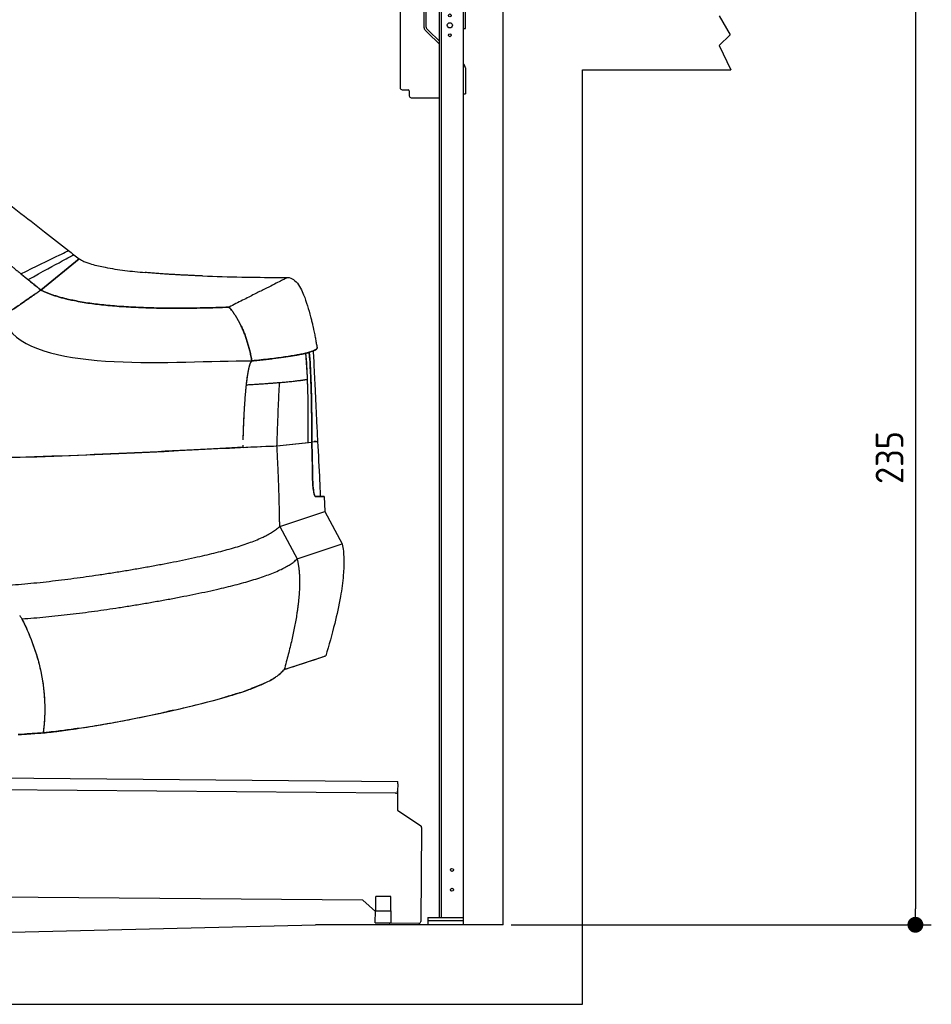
# Model space of a CAD drawing. Header units: millimetres. Extents: x -405 to 6780, y 0 to 7227.
# Tile 6 of 16: x 4487 to 6780, y 0 to 2476. Entities that reach past the tile are written whole.
import ezdxf

# ---------------------------------------------------------------- set-up
doc = ezdxf.new("R2010")
doc.units = ezdxf.units.MM
doc.linetypes.add('AM_DIN_F_W050', pattern=[6.25, 4.75, -1.5])
doc.layers.add('4', color=3, linetype='Continuous')
for name, color, linetype, lineweight in [('AM_3', 6, 'AM_DIN_F_W050', 25), ('car', 10, 'Continuous', 25), ('Gebäude', 7, 'Continuous', 25), ('Plattform', 7, 'Continuous', 25), ('Ständer vorne', 7, 'Continuous', 25)]:
    doc.layers.add(name, color=color, linetype=linetype, lineweight=lineweight)
doc.layers.get('AM_3').off()
doc.styles.get("Standard").update_dxf_attribs({"font": 'ISOCP.SHX'})
doc.dimstyles.new('GEN-ISO', dxfattribs={"dimscale": 20, "dimtxt": 3.5, "dimasz": 2, "dimexe": 2, "dimexo": 1, "dimgap": 1.5, "dimtad": 1, "dimdec": 1, "dimlfac": 0.1, "dimdsep": 46, "dimtxsty": 'STANDARD', "dimblk": 'PUNKT', "dimcen": 2, "dimclrd": 256, "dimclre": 256, "dimclrt": 2, "dimadec": 0, "dimazin": 0, "dimtp": 0.1, "dimtm": 0.1, "dimtfac": 0.71, "dimtdec": 1, "dimtmove": 2, "dimatfit": 3, "dimldrblk": 'PUNKT', "dimfxl": 2, "dimtolj": 1, "dimarcsym": 0})

# ---------------------------------------------------------------- blocks, each defined once
blk = doc.blocks.new('PUNKT')
at = {"layer": '4', "color": 0, "linetype": 'ByBlock'}
blk.add_line((-0.5, 0), (-1, 0), dxfattribs=at)
at = {"layer": '4', "color": 0, "linetype": 'ByBlock', "const_width": 0.5}
blk.add_lwpolyline([(-0.25, 0, 1), (0.25, 0, 1)], format="xyb", close=True, dxfattribs=at)
blk = doc.blocks.new('*D82')
at = {"layer": '4', "lineweight": -2, "transparency": 16777216}
for p, q in [((6298.5, 2550), (6779.9, 2550)), ((6739.9, 2510), (6739.9, 240)), ((5723.1, 200), (6779.9, 200))]:
    blk.add_line(p, q, dxfattribs=at)
at = {"layer": 'Defpoints', "color": 0, "transparency": 16777216}
for p in [(6278.5, 2550), (5703.1, 200), (6739.9, 200)]:
    blk.add_point(p, dxfattribs=at)
at = {"layer": '4', "lineweight": -2, "transparency": 16777216, "xscale": 40, "yscale": 40, "zscale": 40}
for p, rotation in [((6739.9, 2550), 90), ((6739.9, 200), 270)]:
    blk.add_blockref('PUNKT', p, dxfattribs=dict(at, rotation=rotation))
at = {"layer": '4', "color": 2, "transparency": 16777216, "insert": (6674.9, 1375), "char_height": 70, "attachment_point": 5, "rotation": 90}
blk.add_mtext('235', dxfattribs=at)
blk = doc.blocks.new('UG Plattfrom Gl550')
at = {"layer": 'Plattform'}
for p, q in [((501.1, 578.8), (501.3, 597.8)), ((501.3, 597.8), (501.4, 603.8)), ((501.4, 603.8), (5438.2, 560.7)), ((374.9, 506.3), (501.2, 583.5)), ((5432.9, 530.7), (506.1, 573.7)), ((5438.1, 554.7), (5437.9, 535.7)), ((5438.1, 554.7), (5438.2, 560.7)), ((5437.9, 535.7), (5437.5, 488.2)), ((371.8, 352.3), (372.5, 502.1)), ((5437.5, 488.2), (5496, 448.7)), ((5498.2, 444.5), (5496.1, 208.2)), ((345.3, 253.9), (371.8, 352.3)), ((300.5, 276.5), (300.7, 298.5)), ((305.7, 303.5), (317.7, 303.4)), ((322.7, 298.3), (322.3, 255.3)), ((624.5, 302.7), (538.4, 212)), ((5350, 261.5), (624.5, 302.7)), ((300.5, 276.5), (302.8, 276.5)), ((302.8, 276.5), (302.3, 225.5)), ((327.3, 250.3), (340.4, 250.2)), ((482.6, 234.9), (482.7, 247.9)), ((482.7, 247.9), (527.7, 247.5)), ((5381.8, 233.7), (5350, 261.5)), ((5382.8, 235.2), (5383.1, 271.2)), ((5421.1, 270.8), (5383.1, 271.2)), ((5420.8, 234.8), (5421.1, 270.8)), ((300, 220.5), (300, 225.5)), ((302.3, 225.5), (300, 225.5)), ((482.6, 234.9), (527.6, 234.5)), ((484.9, 204.9), (485.1, 234.9)), ((524.9, 204.6), (525.1, 234.6)), ((527.6, 234.5), (527.7, 247.5)), ((5381.6, 205.2), (5381.8, 235.2)), ((5381.8, 235.2), (5421.8, 234.8)), ((5421.6, 204.8), (5421.8, 234.8)), ((328.2, 220.3), (300, 220.5)), ((338.6, 213.3), (331.4, 219.2)), ((484.9, 210.9), (341.7, 212.2)), ((484.9, 204.9), (524.9, 204.6)), ((534.7, 210.5), (524.9, 210.6)), ((5381.6, 205.2), (5421.6, 204.8)), ((5491, 203.2), (5417.9, 203.9))]:
    blk.add_line(p, q, dxfattribs=at)
for centre, radius, start, end in [((506.1, 578.7), 5, 179.5, 269.5), ((5432.9, 535.7), 5, 269.5, 359.5), ((377.5, 502.1), 5, 121.4261, 179.5), ((5493.2, 444.5), 5, 359.5, 55.9134), ((305.7, 298.5), 5, 89.5, 179.5), ((317.7, 298.4), 5, 359.5, 89.5), ((327.3, 255.3), 5, 179.5, 269.5), ((340.4, 255.2), 5, 269.5, 344.9258), ((5428.9, 243.8), 12, 227.6897, 228.0904), ((328.2, 215.3), 5, 50.8402, 89.5), ((341.7, 217.2), 5, 230.8402, 269.5), ((534.8, 215.5), 5, 269.5, 316.4902), ((5417.9, 208.9), 5, 232.6301, 269.5), ((5491.1, 208.2), 5, 269.5, 359.5)]:
    blk.add_arc(centre, radius, start, end, dxfattribs=at)
blk = doc.blocks.new('Gebäude_390_GT235')
at = {"layer": 'Gebäude'}
for p, q in [((6246.4, 2485.9), (6274.3, 2438)), ((6274.3, 2438), (6246.4, 2411)), ((6246.4, 2411), (6275.4, 2350)), ((5903.1, 0), (5903.1, 2350)), ((5903.1, 2350), (6275.4, 2350)), ((3000, 146.1), (5231.6, 200)), ((5703.1, 200), (5231.6, 200)), ((0, 0), (5903.1, 0))]:
    blk.add_line(p, q, dxfattribs=at)
blk.add_lwpolyline([(5703.1, 200), (5703.1, 2550)], dxfattribs=at)
blk = doc.blocks.new('Ständer_vorne_GT235')
at = {"layer": 'Ständer vorne'}
for p, q in [((5468.1, 2498), (5468.3, 2528)), ((5468.3, 2528), (5504.1, 2527.7)), ((5504.1, 2540), (5504.1, 2457.2)), ((5509.2, 2457.2), (5509.2, 2540)), ((5598.1, 2550), (5514.1, 2550)), ((5598.2, 2545), (5514.2, 2545)), ((5514.3, 2537), (5603.1, 2537)), ((5543.1, 218), (5543.1, 2537)), ((5543.1, 2532), (5603.1, 2532)), ((5548.1, 218), (5548.1, 2532)), ((5603.1, 200), (5603.1, 2540)), ((5608.1, 2454), (5608.1, 2540)), ((5444.1, 2498.2), (5444.1, 2305)), ((5444.1, 2498.2), (5468.1, 2498)), ((5510.7, 2453.7), (5515.8, 2448.6)), ((5603.1, 2454), (5608.1, 2454)), ((5513.3, 2443.9), (5507.1, 2450)), ((5513.3, 2443.9), (5542.9, 2415)), ((5515.8, 2448.6), (5543.1, 2421.8)), ((5603.1, 2364), (5605.1, 2362.1)), ((5608.1, 2354.9), (5608.1, 2290)), ((5449.1, 2300), (5464.6, 2300)), ((5467.1, 2297.5), (5467.1, 2285)), ((5472.1, 2280), (5543.1, 2280)), ((5603.1, 2290), (5608.1, 2290)), ((5514.1, 218), (5603.1, 218)), ((5514.1, 218), (5514.1, 200)), ((5603.1, 210), (5514.1, 210)), ((5603.1, 200), (5514.1, 200))]:
    blk.add_line(p, q, dxfattribs=at)
for centre, radius in [((5569.1, 2512), 6.5), ((5569.1, 2487), 3.7), ((5569.1, 2462), 6.5), ((5569.1, 2437), 3.7), ((5574.5, 338), 3.7), ((5574.5, 288), 3.7)]:
    blk.add_circle(centre, radius, dxfattribs=at)
for centre, radius, start, end in [((5514.1, 2539.9), 10.1, 90.1445, 179.6512), ((5514.2, 2540), 5, 90, 180), ((5598.1, 2540), 10, 0, 90), ((5598.1, 2540), 5, 0, 90), ((5514.2, 2457.2), 10.1, 180, 225.5525), ((5514.2, 2457.2), 5, 179.6711, 225.5525), ((5598.1, 2354.9), 10, 0, 45.8814), ((5449.1, 2305), 5, 180, 270), ((5464.6, 2297.5), 2.5, 0, 90), ((5472.1, 2285), 5, 180, 270)]:
    blk.add_arc(centre, radius, start, end, dxfattribs=at)
blk = doc.blocks.new('car_210_UG')
at = {"layer": 'car'}
for p, q in [((4540.8, 1796.2), (4637.3, 1874.7)), ((4637.3, 1874.7), (4540.8, 1796.2)), ((5235.1, 1651.7), (5235.1, 1651.7)), ((5134.3, 1404.3), (5222, 1413.6)), ((5134.3, 1404.3), (5213.1, 1412.7)), ((5213.1, 1412.7), (5222, 1413.6)), ((5253.1, 1276.7), (5231.1, 1276.9)), ((5253.1, 1276.7), (5254.9, 1239.4)), ((5253.1, 1276.7), (5253.1, 1276.7)), ((5141.3, 1201.8), (5254.9, 1239.4)), ((5141.3, 1201.8), (5254.9, 1239.4)), ((5254.9, 1239.4), (5298.6, 1157.8)), ((5141.3, 1201.8), (5185, 1120.1)), ((5185, 1120.1), (5298.6, 1157.8)), ((5185, 1120.1), (5298.6, 1157.8)), ((5152.4, 841.7), (5257, 876.4)), ((5257, 876.4), (5257, 876.4)), ((4547.5, 691.1), (4547.5, 691.1))]:
    blk.add_line(p, q, dxfattribs=at)
for points, degree, knots in [([(3992.7, 2311.8), (4022.4, 2298.1), (4051.5, 2283.1), (4109.9, 2250.7), (4139.2, 2233.1), (4204.5, 2192.4), (4240.5, 2168.9), (4322.7, 2113.4), (4368.6, 2081.1), (4459.7, 2013.4), (4504.8, 1977.9), (4569.9, 1926.8), (4590, 1911), (4610.1, 1895.4)], 3, [0, 0, 0, 0, 9.804682, 9.804682, 20.039582, 20.039582, 32.918123, 32.918123, 49.776695, 49.776695, 66.971537, 66.971537, 74.620553, 74.620553, 74.620553, 74.620553]), ([(4490.4, 1837), (4528.5, 1855.8), (4558.7, 1870.5), (4599.2, 1890.1), (4609.7, 1895.2), (4610.1, 1895.4), (4610.1, 1895.4), (4610.1, 1895.4)], 3, [-140.654436, -140.654436, -140.654436, -140.654436, -105.281448, -105.281448, -70.952565, -70.952565, -70.29518, -70.29518, -70.29518, -70.29518]), ([(4490.4, 1837), (4528.5, 1855.8), (4558.7, 1870.5), (4599.2, 1890.1), (4609.7, 1895.2), (4610.1, 1895.4), (4610.1, 1895.4), (4610.1, 1895.4)], 3, [-140.654436, -140.654436, -140.654436, -140.654436, -105.281448, -105.281448, -70.952565, -70.952565, -70.29518, -70.29518, -70.29518, -70.29518]), ([(4508.4, 1822.4), (4545.3, 1842.7), (4574.5, 1858.6), (4608.6, 1877.2), (4617.9, 1882.2), (4622.3, 1884.6), (4622.8, 1884.8), (4623.3, 1885.1), (4623.4, 1885.2), (4623.4, 1885.2)], 3, [0, 0, 0, 0, 35.576936, 35.576936, 61.585642, 61.585642, 66.42548, 66.42548, 70.300538, 70.300538, 70.300538, 70.300538]), ([(4508.4, 1822.4), (4545.3, 1842.7), (4574.5, 1858.6), (4608.6, 1877.2), (4617.9, 1882.2), (4622.3, 1884.6), (4622.8, 1884.8), (4623.3, 1885.1), (4623.4, 1885.2), (4623.4, 1885.2)], 3, [0, 0, 0, 0, 35.576936, 35.576936, 61.585642, 61.585642, 66.42548, 66.42548, 70.300538, 70.300538, 70.300538, 70.300538]), ([(4637.3, 1874.7), (4640.9, 1872.2), (4644.8, 1870.2), (4655.1, 1865.7), (4661.7, 1863.4), (4679.5, 1858.1), (4690.9, 1855.6), (4718.7, 1850.2), (4735.2, 1847.8), (4768.7, 1843.5), (4785.8, 1841.8), (4802.8, 1840.3)], 3, [0, 0, 0, 0, 1.310081, 1.310081, 3.389134, 3.389134, 6.890093, 6.890093, 11.890328, 11.890328, 17.030956, 17.030956, 17.030956, 17.030956]), ([(4947.5, 1831.7), (4980.3, 1830.5), (5013.1, 1829.6), (5076.6, 1828.4), (5107.3, 1828.1), (5145.6, 1827.9), (5153.7, 1827.8), (5161.7, 1827.8)], 3, [0, 0, 0, 0, 9.85866, 9.85866, 19.202734, 19.202734, 21.680518, 21.680518, 21.680518, 21.680518]), ([(5169.2, 1826.3), (5174.1, 1824.4), (5189.5, 1812.2), (5204.8, 1778.3), (5214.5, 1746.7), (5219.6, 1727), (5219.8, 1726.1)], 3, [0.778636, 0.778636, 0.778636, 0.778636, 2.335615, 6.145733, 11.929162, 12.226249, 12.226249, 12.226249, 12.226249]), ([(5219.8, 1726.1), (5220.6, 1723), (5221.4, 1719.8), (5223, 1712.9), (5223.8, 1709.4), (5225.3, 1703), (5225.9, 1700.2), (5227.4, 1692.9), (5228.4, 1688.2), (5230, 1679.7), (5230.8, 1675.9), (5232.1, 1668.6), (5232.7, 1665), (5234, 1658), (5234.6, 1654.7), (5235.1, 1651.7)], 3, [0, 0, 0, 0, 1.440482, 1.440482, 2.740083, 2.740083, 3.642576, 3.642576, 5.046164, 5.046164, 6.243285, 6.243285, 7.518088, 7.518088, 9.016924, 9.016924, 9.016924, 9.016924]), ([(5213.1, 1412.7), (5213.4, 1454.1), (5213.3, 1500.1), (5211.5, 1571.8), (5210, 1606.9), (5207.1, 1637.5)], 3, [-22.037586, -22.037586, -22.037586, -22.037586, -9.220854, -9.220854, 0, 0, 0, 0]), ([(5222, 1413.6), (5222, 1454.5), (5221.8, 1501.1), (5219.8, 1573.7), (5218.4, 1608.5), (5215.6, 1639.8)], 3, [-22.210416, -22.210416, -22.210416, -22.210416, -9.425732, -9.425732, 0, 0, 0, 0]), ([(5215.6, 1639.8), (5216.6, 1628.6), (5217.5, 1616.9), (5218.1, 1605.2), (5219.1, 1588.7), (5219.8, 1572.1), (5220.3, 1556.2), (5220.4, 1551.8), (5220.5, 1547.4), (5220.7, 1543.1), (5220.8, 1537.9), (5220.9, 1532.6), (5221, 1527.3), (5221.5, 1505), (5221.8, 1481.8), (5221.9, 1459.1), (5222, 1444.5), (5222, 1430.1), (5222, 1416.3), (5222, 1415.4), (5222, 1414.5), (5222, 1413.6)], 3, [0, 0, 0, 0, 3.377196, 3.377196, 3.377196, 8.085501, 8.085501, 8.085501, 9.401863, 9.401863, 9.401863, 10.992336, 10.992336, 10.992336, 17.647151, 17.647151, 17.647151, 21.934575, 21.934575, 21.934575, 22.210416, 22.210416, 22.210416, 22.210416]), ([(5225.5, 1643.2), (5225.9, 1635.5), (5226.3, 1627.4), (5227.2, 1608.5), (5227.8, 1597.5), (5228.8, 1575.7), (5229.3, 1564.7), (5230.4, 1541.5), (5231, 1529.2), (5232.3, 1500.8), (5233.1, 1484.7), (5234.7, 1451.2), (5235.5, 1433.5), (5236.4, 1415.7)], 3, [0.863699, 0.863699, 0.863699, 0.863699, 3.447647, 3.447647, 6.729212, 6.729212, 10.010778, 10.010778, 13.804693, 13.804693, 18.911744, 18.911744, 24.243414, 24.243414, 24.243414, 24.243414]), ([(5228.7, 1644.6), (5230.8, 1645.7), (5232.4, 1646.8), (5233.4, 1647.8), (5233.7, 1648), (5233.9, 1648.2), (5234, 1648.5)], 3, [0.7880197, 0.7880197, 0.7880197, 0.7880197, 0.8837873, 0.8837873, 0.8837873, 0.903202, 0.903202, 0.903202, 0.903202]), ([(5235.1, 1651.7), (5235.1, 1651.7), (5235.1, 1651.5), (5235.1, 1651.5), (5235.1, 1651.4), (5235.1, 1651.2), (5235.1, 1651.1), (5235.1, 1651), (5235.1, 1650.9), (5235.1, 1650.8)], 3, [0.00000193, 0.00000193, 0.00000193, 0.00000193, 0.00538812, 0.00538812, 0.00538812, 0.01667736, 0.01667736, 0.01667736, 0.02785954, 0.02785954, 0.02785954, 0.02785954]), ([(5057.6, 1558), (5058, 1561.1), (5058.4, 1565.1), (5059.3, 1572.1), (5060.5, 1580.3), (5061.5, 1587.3), (5063.1, 1595.7), (5064.4, 1601.6), (5066.3, 1608.7), (5067.9, 1613.4), (5070.2, 1617.4), (5071.3, 1618.1)], 4, [-1, -1, -1, -1, -1, -0.782201, -0.686727, -0.584507, -0.481609, -0.380456, -0.284035, -0.194564, 0, 0, 0, 0, 0]), ([(5067.5, 1611.9), (5067.8, 1612.7), (5068.2, 1613.5), (5068.9, 1615), (5069.3, 1615.6), (5069.6, 1616.1)], 3, [20.8290256, 20.8290256, 20.8290256, 20.8290256, 21.0946505, 21.0946505, 21.3554529, 21.3554529, 21.3554529, 21.3554529]), ([(5056.5, 1547), (5057, 1551.9), (5057.5, 1556.9), (5058.7, 1567.7), (5059.5, 1573.9), (5060.4, 1579.9)], 3, [14.329018, 14.329018, 14.329018, 14.329018, 15.821067, 15.821067, 17.675666, 17.675666, 17.675666, 17.675666]), ([(5134.3, 1404.3), (5134.9, 1416.6), (5135.7, 1442.3), (5137.2, 1482.3), (5138.8, 1523.2), (5140.4, 1550.6), (5140.9, 1563.8)], 3, [0, 0, 0, 0, 3.681087, 7.746244, 12.02027, 15.991023, 15.991023, 15.991023, 15.991023]), ([(5213.1, 1412.7), (5213.4, 1454.1), (5213.3, 1500.1), (5212, 1551.5), (5211.7, 1561.6), (5211.2, 1572)], 3, [-22.037586, -22.037586, -22.037586, -22.037586, -9.220854, -9.220854, -6.255718, -6.255718, -6.255718, -6.255718]), ([(5049.5, 1419.3), (5049.5, 1421.9), (5049.8, 1429.5), (5050.2, 1443.6), (5050.5, 1452), (5051.8, 1482.2), (5053.1, 1504.9), (5055.2, 1536.1), (5056.9, 1550.9), (5057.6, 1558)], 4, [-0.837973, -0.837973, -0.837973, -0.837973, -0.837973, -0.7761885, -0.6619948, -0.5404315, -0.4154351, -0.284078, 0, 0, 0, 0, 0]), ([(5052.9, 1500.8), (5053.4, 1509), (5053.9, 1517), (5054.6, 1525.3), (5054.6, 1525.7), (5054.6, 1526.1)], 3, [9.699781, 9.699781, 9.699781, 9.699781, 12.106603, 12.106603, 12.226315, 12.226315, 12.226315, 12.226315]), ([(5222, 1413.6), (5222.1, 1411.4), (5222.1, 1409.1), (5222.2, 1406.9), (5222.3, 1401.5), (5222.5, 1396.1), (5222.6, 1390.7), (5222.9, 1380.1), (5223.1, 1369.4), (5223.3, 1358.8), (5223.4, 1353.5), (5223.5, 1348.2), (5223.6, 1342.9), (5223.7, 1339.2), (5223.8, 1335.5), (5223.8, 1331.8), (5223.8, 1330.2), (5223.9, 1328.6), (5223.9, 1327)], 3, [0, 0, 0, 0, 0.673333, 0.673333, 0.673333, 2.293064, 2.293064, 2.293064, 5.476177, 5.476177, 5.476177, 7.067734, 7.067734, 7.067734, 8.177998, 8.177998, 8.177998, 8.65929, 8.65929, 8.65929, 8.65929]), ([(5232.9, 1415.5), (5232.2, 1415.4), (5231.3, 1415.4), (5230.3, 1415.3), (5229.5, 1415.2), (5228.6, 1415.2), (5227.6, 1415.1)], 3, [0.1757914, 0.1757914, 0.1757914, 0.1757914, 0.2325133, 0.2325133, 0.2325133, 0.2801698, 0.2801698, 0.2801698, 0.2801698]), ([(5236.4, 1415.7), (5238.3, 1382.5), (5240.1, 1349.2), (5242.2, 1302.9), (5242.7, 1289.8), (5243.1, 1276.8)], 3, [0, 0, 0, 0, 10.000165, 10.000165, 13.909615, 13.909615, 13.909615, 13.909615]), ([(5231.1, 1276.9), (5231, 1276.9), (5230.9, 1276.9), (5230.7, 1277), (5230.5, 1277.1), (5229.8, 1277.8), (5229.2, 1278.9), (5228, 1282.6), (5227.3, 1285.6), (5226, 1293.6), (5225.4, 1298.8), (5224.4, 1310.5), (5224.1, 1316.9), (5223.9, 1324.6), (5223.9, 1325.8), (5223.9, 1327)], 3, [6.227691, 6.227691, 6.227691, 6.227691, 6.40124, 6.40124, 6.830873, 6.830873, 8.154145, 8.154145, 9.858707, 9.858707, 11.810756, 11.810756, 13.787904, 13.787904, 14.140047, 14.140047, 14.140047, 14.140047]), ([(5223.9, 1327), (5223.9, 1324.2), (5224, 1321.5), (5224.1, 1318.9), (5224.3, 1311.8), (5224.8, 1304.9), (5225.4, 1299), (5226.1, 1292.2), (5227, 1286.6), (5228, 1282.8), (5228.6, 1280.7), (5229.1, 1279.1), (5229.7, 1278.1), (5230.1, 1277.4), (5230.5, 1277), (5230.9, 1276.9), (5230.9, 1276.9), (5231, 1276.9), (5231.1, 1276.9)], 3, [-14.140047, -14.140047, -14.140047, -14.140047, -13.325712, -13.325712, -13.325712, -11.159751, -11.159751, -11.159751, -8.693721, -8.693721, -8.693721, -7.329473, -7.329473, -7.329473, -6.392757, -6.392757, -6.392757, -6.227691, -6.227691, -6.227691, -6.227691]), ([(5231.1, 1276.9), (5231.4, 1276.9), (5231.7, 1276.9), (5232, 1276.9), (5233.3, 1276.9), (5234.4, 1276.9), (5235.6, 1276.9), (5241.9, 1276.8), (5246.4, 1276.8), (5249.3, 1276.8), (5251.5, 1276.7), (5252.7, 1276.7), (5253, 1276.7), (5253.1, 1276.7), (5253.1, 1276.7), (5253.1, 1276.7)], 3, [0.050371, 0.050371, 0.050371, 0.050371, 0.815728, 0.815728, 0.815728, 3.975345, 3.975345, 3.975345, 21.637593, 21.637593, 21.637593, 35.083355, 35.083355, 35.083355, 37.363456, 37.363456, 37.363456, 37.363456]), ([(5298.6, 1157.8), (5301, 1145.8), (5302.1, 1133.6), (5302.9, 1107.5), (5302.3, 1093.5), (5299.7, 1061.6), (5297.2, 1043.5), (5290.1, 1002.7), (5285.1, 980), (5272.8, 930.2), (5265.2, 903.2), (5257, 876.4)], 3, [0, 0, 0, 0, 3.658977, 3.658977, 7.835655, 7.835655, 13.280606, 13.280606, 20.260908, 20.260908, 28.666699, 28.666699, 28.666699, 28.666699]), ([(4487.4, 977.9), (4487.8, 977.2), (4488.3, 976.5), (4488.7, 975.8), (4490.1, 973.7), (4491.4, 971.6), (4492.8, 969.5)], 3, [8.933822, 8.933822, 8.933822, 8.933822, 9.177163, 9.177163, 9.177163, 9.934109, 9.934109, 9.934109, 9.934109]), ([(4492.8, 969.5), (4494.4, 966.2), (4496, 963), (4497.6, 959.8), (4499.6, 955.7), (4501.5, 951.6), (4503.3, 947.6), (4509.5, 934.1), (4515, 920.7), (4519.9, 907.3), (4533.8, 869.8), (4542.9, 832.3), (4547.3, 794.8), (4549.5, 776.1), (4550.6, 757.4), (4550.4, 738.7), (4550.3, 728.6), (4549.9, 718.5), (4549.1, 708.4), (4548.6, 701.4), (4547.9, 694.4), (4547, 687.4), (4546.9, 685.8), (4546.7, 684.2), (4546.4, 682.6)], 3, [0, 0, 0, 0, 0.033683, 0.033683, 0.033683, 0.076096, 0.076096, 0.076096, 0.215929, 0.215929, 0.215929, 0.607965, 0.607965, 0.607965, 0.803982, 0.803982, 0.803982, 0.909796, 0.909796, 0.909796, 0.983463, 0.983463, 0.983463, 1, 1, 1, 1]), ([(5152.4, 841.7), (5153, 842.2), (5153.6, 842.5), (5154.3, 842.8), (5155.7, 843.3), (5157.2, 843.5), (5158.6, 843.7), (5160.1, 844.1), (5161.5, 844.5), (5162.9, 845.1), (5164.4, 845.7), (5166, 846.3), (5167.5, 846.8), (5169.4, 847.4), (5171.3, 848), (5173.2, 848.6), (5175.8, 849.5), (5178.4, 850.3), (5180.9, 851.2), (5186.4, 853), (5191.6, 854.7), (5196.5, 856.3), (5226, 866.1), (5244.7, 872.3), (5252.6, 875), (5255.5, 875.9), (5257, 876.4), (5257, 876.4)], 3, [0, 0, 0, 0, 0.0049402, 0.0049402, 0.0049402, 0.0149763, 0.0149763, 0.0149763, 0.0256933, 0.0256933, 0.0256933, 0.0376047, 0.0376047, 0.0376047, 0.0524351, 0.0524351, 0.0524351, 0.0735002, 0.0735002, 0.0735002, 0.1198393, 0.1198393, 0.1198393, 0.397749, 0.397749, 0.397749, 0.4999998, 0.4999998, 0.4999998, 0.4999998]), ([(4546.4, 682.6), (4553, 683.2), (4559.6, 684), (4566.2, 684.8), (4575, 685.8), (4583.8, 686.9), (4592.7, 688), (4622.1, 691.8), (4651.7, 696.4), (4681.3, 701.3), (4727.2, 709.1), (4773.1, 717.9), (4817.3, 727.2), (4862, 736.5), (4905.2, 746.4), (4945.1, 756.5), (4986.1, 766.9), (5023.6, 777.6), (5055.7, 788.7), (5072.6, 794.6), (5087.9, 800.6), (5101.4, 806.8), (5108, 809.9), (5114.2, 813), (5119.9, 816.2), (5123.6, 818.3), (5127.2, 820.4), (5130.4, 822.7), (5133.2, 824.6), (5135.9, 826.4), (5138.4, 828.2), (5140.6, 829.9), (5142.7, 831.5), (5144.6, 833.3), (5146.2, 834.9), (5147.6, 836.6), (5148.9, 838.2), (5149.9, 839.5), (5151, 840.6), (5152, 841.4), (5152.1, 841.5), (5152.3, 841.6), (5152.4, 841.7)], 3, [0.4159945, 0.4159945, 0.4159945, 0.4159945, 0.431355, 0.431355, 0.431355, 0.4518742, 0.4518742, 0.4518742, 0.5198591, 0.5198591, 0.5198591, 0.6254899, 0.6254899, 0.6254899, 0.732232, 0.732232, 0.732232, 0.8419804, 0.8419804, 0.8419804, 0.8999348, 0.8999348, 0.8999348, 0.9284727, 0.9284727, 0.9284727, 0.9473661, 0.9473661, 0.9473661, 0.9634386, 0.9634386, 0.9634386, 0.9776855, 0.9776855, 0.9776855, 0.9899255, 0.9899255, 0.9899255, 0.9990136, 0.9990136, 0.9990136, 1, 1, 1, 1]), ([(5128.3, 821.2), (5127.1, 820.4), (5125.8, 819.6), (5124.5, 818.8), (5122.3, 817.6), (5120.1, 816.3), (5117.9, 815.1)], 3, [-0.94332794, -0.94332794, -0.94332794, -0.94332794, -0.93637222, -0.93637222, -0.93637222, -0.92514231, -0.92514231, -0.92514231, -0.92514231]), ([(5145.9, 834.7), (5144.8, 833.5), (5143.7, 832.4), (5142.5, 831.4), (5141, 830.2), (5139.5, 829), (5137.9, 827.9)], 3, [-0.98119052, -0.98119052, -0.98119052, -0.98119052, -0.97264, -0.97264, -0.97264, -0.96233092, -0.96233092, -0.96233092, -0.96233092]), ([(4635.1, 694), (4630.6, 693.3), (4626.1, 692.6), (4621.6, 692), (4609, 690.2), (4596.4, 688.5), (4583.9, 686.9), (4576.2, 686), (4568.6, 685.1), (4561.1, 684.2), (4556.2, 683.6), (4551.3, 683), (4546.4, 682.6)], 3, [-0.48443164, -0.48443164, -0.48443164, -0.48443164, -0.47410808, -0.47410808, -0.47410808, -0.44505127, -0.44505127, -0.44505127, -0.42740267, -0.42740267, -0.42740267, -0.41599447, -0.41599447, -0.41599447, -0.41599447]), ([(4546.4, 682.6), (4537.2, 682), (4527.9, 681.3), (4518.7, 680.7), (4510.2, 680.1), (4501.8, 679.5), (4493.4, 678.8), (4490.2, 678.6), (4487, 678.4), (4483.8, 678.2)], 3, [0, 0, 0, 0, 2.78449, 2.78449, 2.78449, 5.316255, 5.316255, 5.316255, 6.281594, 6.281594, 6.281594, 6.281594]), ([(4483.8, 678.2), (4489, 678.6), (4494.3, 678.9), (4499.6, 679.3), (4503.1, 679.5), (4506.6, 679.8), (4510, 680), (4517, 680.5), (4524, 681), (4531, 681.5), (4535.4, 681.8), (4539.7, 682.1), (4544, 682.4), (4544.8, 682.5), (4545.6, 682.6), (4546.4, 682.6)], 3, [-6.281594, -6.281594, -6.281594, -6.281594, -4.69744, -4.69744, -4.69744, -3.649601, -3.649601, -3.649601, -1.544285, -1.544285, -1.544285, -0.246661, -0.246661, -0.246661, 0, 0, 0, 0])]:
    blk.add_open_spline(points, degree=degree, knots=knots, dxfattribs=at)
for points, degree in [([(4385.6, 1924.7), (4413.8, 1900.8), (4445.3, 1874), (4485, 1841.1), (4540.8, 1796.2)], 4), ([(4610.1, 1895.4), (4614.6, 1892.1), (4618.9, 1888.5), (4623.4, 1885.2)], 3), ([(4623.4, 1885.2), (4628, 1881.7), (4632.7, 1878.2), (4637.3, 1874.7)], 3), ([(4490.4, 1837), (4494.8, 1833.5), (4499.2, 1829.9), (4503.7, 1826.2), (4508.4, 1822.4)], 4), ([(4947.5, 1831.7), (4864.5, 1834.8), (4802.8, 1840.3)], 2), ([(4540.8, 1796.2), (4532.1, 1803.2), (4523.9, 1809.8), (4516, 1816.2), (4508.4, 1822.4)], 4), ([(5161.7, 1827.8), (5160.2, 1827.8), (5013.9, 1753.2)], 2), ([(5161.7, 1827.8), (5160.2, 1827.8), (5013.9, 1753.2)], 2), ([(5161.7, 1827.8), (5163.4, 1827.8), (5166.1, 1827.5), (5169.2, 1826.3)], 3), ([(4540.8, 1796.2), (4516.6, 1779.5), (4444.2, 1729.3)], 2), ([(4444.2, 1729.3), (4516.6, 1779.5), (4540.8, 1796.2)], 2), ([(4540.8, 1796.2), (4652.1, 1739.6), (5013.9, 1753.2)], 2), ([(5013.9, 1753.2), (4652.1, 1739.6), (4540.8, 1796.2)], 2), ([(5071.3, 1618.1), (5055.1, 1705.9), (5013.9, 1753.2)], 2), ([(5013.9, 1753.2), (5055.1, 1705.9), (5071.3, 1618.1)], 2), ([(4453.4, 1708), (4523.5, 1588.3), (4850.6, 1616.8), (5050.5, 1618.1)], 3), ([(5225.1, 1643), (5194.6, 1630.7), (5071.3, 1618.1)], 2), ([(5071.3, 1618.1), (5167.3, 1627.9), (5207.1, 1637.5)], 2), ([(5207.1, 1637.5), (5211.7, 1638.7), (5215.6, 1639.8)], 2), ([(5211.2, 1572), (5210.4, 1593.9), (5209.1, 1616.8), (5207.1, 1637.5)], 3), ([(5217.8, 1640.4), (5217.1, 1640.2), (5216.4, 1640), (5215.6, 1639.8)], 3), ([(5225.3, 1643.1), (5224.3, 1642.7), (5223.3, 1642.3), (5222.2, 1641.9)], 3), ([(5232.1, 1646.6), (5229.6, 1644.9), (5225.3, 1643.1)], 2), ([(5234.9, 1649.9), (5234.2, 1648), (5231.9, 1646.1), (5228, 1644.3)], 3), ([(5234.4, 1649), (5233.7, 1647.8), (5232.1, 1646.7)], 2), ([(5235.1, 1651), (5235.1, 1650.4), (5234.9, 1649.8)], 2), ([(5235.1, 1651.7), (5235.1, 1651.4), (5235.1, 1651.1)], 2), ([(5050.5, 1618.1), (5057.6, 1618.1), (5064.6, 1618.1), (5071.3, 1618.1)], 3), ([(5064.6, 1602.1), (5065, 1603.9), (5065.5, 1605.6), (5065.9, 1607.2)], 3), ([(5057.6, 1558), (5175.1, 1565), (5211.2, 1572)], 2), ([(5057.6, 1558), (5106.2, 1560.9), (5140.9, 1563.8)], 2), ([(5140.9, 1563.8), (5190.1, 1567.9), (5211.2, 1572)], 2), ([(5050.6, 1453.2), (5050.9, 1461.8), (5051.3, 1470.3), (5051.7, 1478.8)], 3), ([(5049.5, 1419.3), (5049.6, 1426.1), (5049.9, 1433), (5050.1, 1439.9)], 3), ([(5222, 1414.6), (5231.6, 1415.4), (5236.4, 1415.7), (5236.4, 1415.7)], 3), ([(5222, 1414.6), (5231.6, 1415.5), (5236.4, 1415.7), (5236.4, 1415.7)], 3), ([(5223.9, 1327), (5223.5, 1355.8), (5222.8, 1384.8), (5222, 1413.6)], 3), ([(3961.6, 1380.6), (4335.7, 1353.2), (4938.5, 1398.2), (5134.3, 1404.3)], 3), ([(5049, 1400.7), (4903.8, 1393.7), (4671.2, 1379.8), (4437.2, 1374.2)], 3), ([(5049, 1400.7), (5049.1, 1402.6), (5049.1, 1404.5), (5049.1, 1406.4)], 3), ([(5049, 1400.7), (5049.1, 1402), (5049.1, 1403.3), (5049.1, 1404.7), (5049.1, 1406.4)], 4), ([(5049, 1400.7), (5082.4, 1402.3), (5111.2, 1403.6), (5134.3, 1404.3)], 3), ([(5141.3, 1201.8), (5140, 1303.4), (5134.3, 1404.3)], 2), ([(5141.3, 1201.8), (5140, 1303.4), (5134.3, 1404.3)], 2), ([(4438.9, 1052.8), (4649.6, 1065.2), (4879.6, 1112.6), (5077.6, 1141.2), (5141.3, 1201.8)], 4), ([(4438.9, 1052.8), (4649.6, 1065.2), (4879.6, 1112.6), (5077.6, 1141.2), (5141.3, 1201.8)], 4), ([(4492.8, 969.5), (4701, 982.7), (4928.1, 1030.8), (5123.4, 1059.9), (5185, 1120.1)], 4), ([(4492.8, 969.5), (4701, 982.7), (4928.1, 1030.8), (5123.4, 1059.9), (5185, 1120.1)], 4), ([(5185, 1120.1), (5192.4, 1090.9), (5191.1, 1049.6)], 2), ([(5191.1, 1049.6), (5188.5, 968.9), (5152.4, 841.7)], 2), ([(4492.8, 969.5), (4565.6, 825.5), (4546.4, 682.6)], 2), ([(5161.3, 844.5), (5158.1, 843.4), (5155.1, 842.4), (5152.1, 841.3)], 3), ([(4546.4, 682.6), (4733.5, 701.8), (4935.6, 753.1), (5108.1, 786), (5152.4, 841.7)], 4), ([(5103.1, 807.6), (5093.1, 802.9), (5081.9, 798.3), (5069.8, 793.8)], 3), ([(5034.4, 781.6), (5024.6, 778.5), (5014.3, 775.4), (5003.7, 772.3)], 3), ([(4875.6, 739.9), (4869.7, 738.5), (4863.8, 737.2), (4857.8, 735.9)], 3)]:
    blk.add_open_spline(points, degree=degree, dxfattribs=at)

msp = doc.modelspace()

# ---------------------------------------------------------------- block references
at = {"layer": 'AM_3'}
msp.add_blockref('car_210_UG', (0, 0), dxfattribs=at)
at = {"layer": 'Gebäude'}
msp.add_blockref('Gebäude_390_GT235', (0, 0), dxfattribs=at)
at = {"layer": 'Plattform'}
msp.add_blockref('UG Plattfrom Gl550', (0, 0), dxfattribs=at)
at = {"layer": 'Ständer vorne'}
msp.add_blockref('Ständer_vorne_GT235', (0, 0), dxfattribs=at)

# ---------------------------------------------------------------- dimensions: what is measured, and where the dimension line sits
at = {"layer": '4'}
dim = msp.add_linear_dim(base=(6739.94, 200), p1=(6278.52, 2550), p2=(5703.08, 200), angle=90, dimstyle='GEN-ISO', override={"dimtdec": 3, "dimtolj": 0}, dxfattribs=at)
dim.commit()
dim.dimension.update_dxf_attribs({"geometry": '*D82', "text_midpoint": (6674.93, 1375)})

doc.saveas('drawing.dxf')
